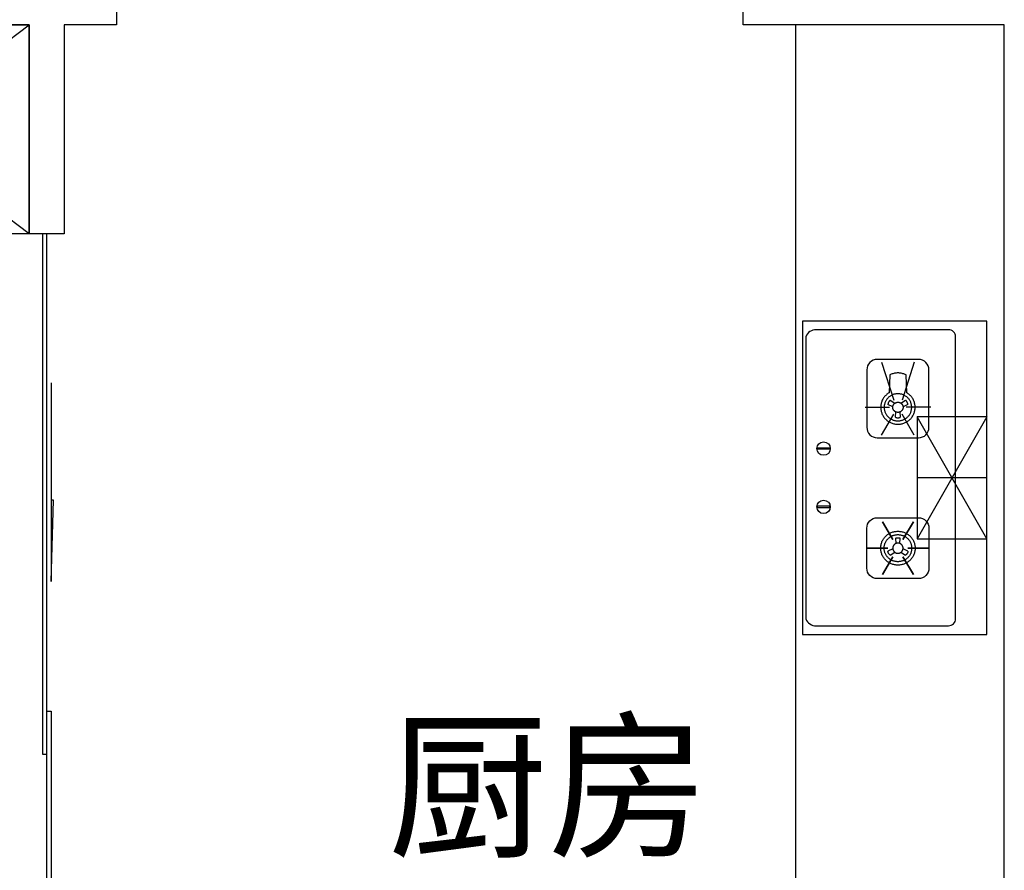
# Model space of a CAD drawing. Header units: millimetres. Extents: x 296296 to 297283, y 219875 to 220035.
# Tile 210 of 256: x 297115.02 to 297117.84, y 220014.16 to 220016.6. Entities that reach past the tile are written whole.
import ezdxf

# ---------------------------------------------------------------- set-up
doc = ezdxf.new("R2010")
doc.units = ezdxf.units.MM
doc.linetypes.add('185洋房-东边套-1F南入（报建版）-旧规$0$DASH', pattern=[0.35, 0.25, -0.1])
doc.styles.get("Standard").update_dxf_attribs({"font": 'arial.ttf'})

# ---------------------------------------------------------------- blocks, each defined once
blk = doc.blocks.new('eqrujhe5tjyrk6ryakyrkjyrautu')
at = {"color": 253}
blk.add_text('厨房', height=337.59, dxfattribs=at).set_placement((862604.6, 431053.7))
blk = doc.blocks.new('*U1386')
at = {"color": 253}
for p, q in [((800, 150), (-800, 150)), ((-800, 150), (-800, -450)), ((-800, -450), (0, 150)), ((0, -450), (-800, 150)), ((0, 150), (0, -450)), ((0, 150), (0, -450)), ((0, -450), (800, 150)), ((800, -450), (0, 150)), ((800, -450), (800, 150)), ((-800, -450), (800, -450))]:
    blk.add_line(p, q, dxfattribs=at)
blk = doc.blocks.new('185洋房-东边套-1F南入（报建版）-旧规$0$185洋房-边套（报建版）$0$洋房户型$0$A$C98681575')
at = {"color": 253}
for p, q in [((259.7, 653.9), (245.7, 660.7)), ((252.6, 672.5), (265.6, 664)), ((283.3, 664), (296.3, 672.5)), ((303.3, 660.7), (289.2, 653.9)), ((267.5, 623.6), (268.6, 638.9)), ((280.4, 638.9), (281.4, 623.6)), ((530, 275), (330, 625)), ((530, 625), (330, 275)), ((267.5, 276.4), (268.6, 261.1)), ((280.4, 261.1), (281.4, 276.4)), ((259.7, 246.1), (245.7, 239.3)), ((252.6, 227.5), (265.6, 236.1)), ((283.3, 236.1), (296.3, 227.5)), ((303.3, 239.3), (289.2, 246.1))]:
    blk.add_line(p, q, dxfattribs=at)
for points in [[(0, 900), (0, 0), (530, 0), (530, 900)], [(229.9, 323.5), (260.1, 272.2)], [(319.1, 323.5), (288.8, 272.2)], [(185.3, 247.8), (245.7, 247.8)], [(363.7, 247.8), (303.2, 247.8)], [(229.9, 172), (260.1, 223.3)], [(319.1, 172), (288.8, 223.3)]]:
    blk.add_lwpolyline(points, close=True, dxfattribs=at)
for points in [[(440, 45), (440, 855, 0.414214), (420, 875), (40, 875, 0.324936), (10, 855), (10, 45, 0.324936), (40, 25), (420, 25, 0.414214)], [(215.3, 564.8), (333.7, 564.8, 0.414214), (363.7, 594.8), (363.7, 759.7, 0.414214), (333.7, 789.7), (215.3, 789.7, 0.414214), (185.3, 759.7), (185.3, 594.8, 0.414214)], [(44.6, 535.7), (77.4, 535.7, -1), (77.4, 531.7), (44.6, 531.7, -1)], [(44.6, 364.3), (77.4, 364.3, 1), (77.4, 368.3), (44.6, 368.3, 1)], [(215.3, 335.2), (333.7, 335.2, -0.414214), (363.7, 305.2), (363.7, 190.3, -0.414214), (333.7, 160.3), (215.3, 160.3, -0.414214), (185.3, 190.3), (185.3, 305.2, -0.414214)]]:
    blk.add_lwpolyline(points, format="xyb", close=True, dxfattribs=at)
for points in [[(227.4, 782.2), (262.6, 672.5)], [(321.5, 782.2), (286.4, 672.5)], [(180.3, 652.3), (250.7, 652.3)], [(368.6, 652.3), (298.3, 652.3)], [(227.4, 572.3), (262.6, 632.1)], [(321.5, 572.3), (286.4, 632.1)], [(530, 625), (330, 625), (330, 275), (530, 275)], [(530, 450), (330, 450)]]:
    blk.add_lwpolyline(points, dxfattribs=at)
for points in [[(224.9, 652.3, 0), (225, 649.9, 0), (225.2, 647.5, 0), (225.5, 645.1, 0), (225.9, 642.8, 0), (226.4, 640.4, 0), (227.1, 638.1, 0), (227.8, 635.9, 0), (228.7, 633.7, 0), (229.7, 631.5, 0), (230.8, 629.3, 0), (232, 627.3, 0), (233.3, 625.3, 0), (234.7, 623.3, 0), (236.2, 621.4, 0), (237.8, 619.6, 0), (239.4, 617.9, 0), (241.2, 616.2, 0), (243, 614.7, 0), (245, 613.2, 0), (246.9, 611.9, 0), (249, 610.6, 0), (251.1, 609.4, 0), (253.3, 608.3, 0), (255.5, 607.4, 0), (257.8, 606.5, 0), (260.1, 605.8, 0), (262.4, 605.1, 0), (264.8, 604.6, 0), (267.2, 604.2, 0), (269.6, 603.9, 0), (272, 603.7, 0), (274.5, 603.7, 0), (276.9, 603.7, 0), (279.3, 603.9, 0), (281.7, 604.2, 0), (284.1, 604.6, 0), (286.5, 605.1, 0), (288.9, 605.8, 0), (291.2, 606.5, 0), (293.4, 607.4, 0), (295.7, 608.3, 0), (297.8, 609.4, 0), (299.9, 610.6, 0), (302, 611.9, 0), (304, 613.2, 0), (305.9, 614.7, 0), (307.7, 616.2, 0), (309.5, 617.9, 0), (311.2, 619.6, 0), (312.8, 621.4, 0), (314.3, 623.3, 0), (315.7, 625.3, 0), (317, 627.3, 0), (318.2, 629.3, 0), (319.3, 631.5, 0), (320.2, 633.7, 0), (321.1, 635.9, 0), (321.9, 638.1, 0), (322.5, 640.4, 0), (323.1, 642.8, 0), (323.5, 645.1, 0), (323.8, 647.5, 0), (324, 649.9, 0), (324, 652.3, 0), (324, 654.6, 0), (323.8, 657, 0), (323.5, 659.4, 0), (323.1, 661.7, 0), (322.5, 664.1, 0), (321.9, 666.4, 0), (321.1, 668.6, 0), (320.2, 670.8, 0), (319.3, 673, 0), (318.2, 675.2, 0), (317, 677.2, 0), (315.7, 679.2, 0), (314.3, 681.2, 0), (312.8, 683.1, 0), (311.2, 684.9, 0), (309.5, 686.6, 0), (307.7, 688.3, 0), (305.9, 689.8, 0), (304, 691.3, 0), (302, 692.7, 0), (299.9, 693.9, 0), (297.8, 745.1, 0), (295.7, 746.2, 0), (293.4, 747.1, 0), (291.2, 748, 0), (288.9, 748.8, 0), (286.5, 749.4, 0), (284.1, 749.9, 0), (281.7, 750.3, 0), (279.3, 750.6, 0), (276.9, 750.8, 0), (274.5, 750.8, 0), (272, 750.8, 0), (269.6, 750.6, 0), (267.2, 750.3, 0), (264.8, 749.9, 0), (262.4, 749.4, 0), (260.1, 748.8, 0), (257.8, 748, 0), (255.5, 747.1, 0), (253.3, 746.2, 0), (251.1, 745.1, 0), (249, 693.9, 0), (246.9, 692.7, 0), (245, 691.3, 0), (243, 689.8, 0), (241.2, 688.3, 0), (239.4, 686.6, 0), (237.8, 684.9, 0), (236.2, 683.1, 0), (234.7, 681.2, 0), (233.3, 679.2, 0), (232, 677.2, 0), (230.8, 675.2, 0), (229.7, 673, 0), (228.7, 670.8, 0), (227.8, 668.6, 0), (227.1, 666.4, 0), (226.4, 664.1, 0), (225.9, 661.7, 0), (225.5, 659.4, 0), (225.2, 657, 0), (225, 654.6, 0), (224.9, 652.3, 0)], [(234.8, 652.3, 0), (234.9, 650.3, 0), (235, 648.4, 0), (235.3, 646.5, 0), (235.6, 644.7, 0), (236, 642.8, 0), (236.5, 641, 0), (237.1, 639.2, 0), (237.8, 637.4, 0), (238.6, 635.6, 0), (239.5, 633.9, 0), (240.5, 632.3, 0), (241.5, 630.7, 0), (242.6, 629.1, 0), (243.8, 627.6, 0), (245.1, 626.1, 0), (246.4, 624.8, 0), (247.8, 623.5, 0), (249.3, 622.2, 0), (250.9, 621, 0), (252.4, 619.9, 0), (254.1, 618.9, 0), (255.8, 618, 0), (257.5, 617.1, 0), (259.3, 616.3, 0), (261.1, 615.7, 0), (263, 615.1, 0), (264.8, 614.5, 0), (266.7, 614.1, 0), (268.7, 613.8, 0), (270.6, 613.6, 0), (272.5, 613.4, 0), (274.5, 613.4, 0), (276.4, 613.4, 0), (278.4, 613.6, 0), (280.3, 613.8, 0), (282.2, 614.1, 0), (284.1, 614.5, 0), (286, 615.1, 0), (287.8, 615.7, 0), (289.6, 616.3, 0), (291.4, 617.1, 0), (293.2, 618, 0), (294.8, 618.9, 0), (296.5, 619.9, 0), (298.1, 621, 0), (299.6, 622.2, 0), (301.1, 623.5, 0), (302.5, 624.8, 0), (303.8, 626.1, 0), (305.1, 627.6, 0), (306.3, 629.1, 0), (307.4, 630.7, 0), (308.5, 632.3, 0), (309.4, 633.9, 0), (310.3, 635.6, 0), (311.1, 637.4, 0), (311.8, 639.2, 0), (312.4, 641, 0), (312.9, 642.8, 0), (313.3, 644.7, 0), (313.7, 646.5, 0), (313.9, 648.4, 0), (314.1, 650.3, 0), (314.1, 652.3, 0), (314.1, 654.2, 0), (313.9, 656.1, 0), (313.7, 658, 0), (313.3, 659.8, 0), (312.9, 661.7, 0), (312.4, 663.5, 0), (311.8, 665.3, 0), (311.1, 667.1, 0), (310.3, 668.9, 0), (309.4, 670.6, 0), (308.5, 672.2, 0), (307.4, 673.8, 0), (306.3, 675.4, 0), (305.1, 676.9, 0), (303.8, 678.4, 0), (302.5, 679.7, 0), (301.1, 681.1, 0), (299.6, 682.3, 0), (298.1, 683.5, 0), (296.5, 684.6, 0), (294.8, 685.6, 0), (293.2, 686.5, 0), (291.4, 687.4, 0), (289.6, 688.2, 0), (287.8, 688.9, 0), (286, 689.5, 0), (284.1, 690, 0), (282.2, 690.4, 0), (280.3, 690.7, 0), (278.4, 690.9, 0), (276.4, 691.1, 0), (274.5, 691.1, 0), (272.5, 691.1, 0), (270.6, 690.9, 0), (268.7, 690.7, 0), (266.7, 690.4, 0), (264.8, 690, 0), (263, 689.5, 0), (261.1, 688.9, 0), (259.3, 688.2, 0), (257.5, 687.4, 0), (255.8, 686.5, 0), (254.1, 685.6, 0), (252.4, 684.6, 0), (250.9, 683.5, 0), (249.3, 682.3, 0), (247.8, 681.1, 0), (246.4, 679.7, 0), (245.1, 678.4, 0), (243.8, 676.9, 0), (242.6, 675.4, 0), (241.5, 673.8, 0), (240.5, 672.2, 0), (239.5, 670.6, 0), (238.6, 668.9, 0), (237.8, 667.1, 0), (237.1, 665.3, 0), (236.5, 663.5, 0), (236, 661.7, 0), (235.6, 659.8, 0), (235.3, 658, 0), (235, 656.1, 0), (234.9, 654.2, 0), (234.8, 652.3, 0)], [(252.6, 672.5, 0), (252.5, 672.4, 0), (252.4, 672.3, 0), (252.4, 672.3, 0), (252.3, 672.2, 0), (252.2, 672.1, 0), (252.1, 672.1, 0), (252, 672, 0), (251.9, 671.9, 0), (251.8, 671.9, 0), (251.7, 671.8, 0), (251.7, 671.7, 0), (251.6, 671.7, 0), (251.5, 671.6, 0), (251.4, 671.5, 0), (251.3, 671.5, 0), (251.2, 671.4, 0), (251.1, 671.3, 0), (251.1, 671.2, 0), (251, 671.2, 0), (250.9, 671.1, 0), (250.8, 671, 0), (250.7, 670.9, 0), (250.7, 670.9, 0), (250.6, 670.8, 0), (250.5, 670.7, 0), (250.4, 670.6, 0), (250.3, 670.5, 0), (250.3, 670.5, 0), (250.2, 670.4, 0), (250.1, 670.3, 0), (250, 670.2, 0), (250, 670.1, 0), (249.9, 670.1, 0), (249.8, 670, 0), (249.7, 669.9, 0), (249.7, 669.8, 0), (249.6, 669.7, 0), (249.5, 669.6, 0), (249.5, 669.6, 0), (249.4, 669.5, 0), (249.3, 669.4, 0), (249.2, 669.3, 0), (249.2, 669.2, 0), (249.1, 669.1, 0), (249, 669, 0), (249, 669, 0), (248.9, 668.9, 0), (248.8, 668.8, 0), (248.8, 668.7, 0), (248.7, 668.6, 0), (248.6, 668.5, 0), (248.6, 668.4, 0), (248.5, 668.3, 0), (248.5, 668.2, 0), (248.4, 668.2, 0), (248.3, 668.1, 0), (248.3, 668, 0), (248.2, 667.9, 0), (248.2, 667.8, 0), (248.1, 667.7, 0), (248, 667.6, 0), (248, 667.5, 0), (247.9, 667.4, 0), (247.9, 667.3, 0), (247.8, 667.2, 0), (247.8, 667.1, 0), (247.7, 667, 0), (247.6, 666.9, 0), (247.6, 666.8, 0), (247.5, 666.7, 0), (247.5, 666.6, 0), (247.4, 666.5, 0), (247.4, 666.4, 0), (247.3, 666.4, 0), (247.3, 666.3, 0), (247.2, 666.2, 0), (247.2, 666.1, 0), (247.1, 666, 0), (247.1, 665.9, 0), (247.1, 665.8, 0), (247, 665.7, 0), (247, 665.6, 0), (246.9, 665.5, 0), (246.9, 665.4, 0), (246.8, 665.3, 0), (246.8, 665.1, 0), (246.8, 665, 0), (246.7, 664.9, 0), (246.7, 664.8, 0), (246.6, 664.7, 0), (246.6, 664.6, 0), (246.6, 664.5, 0), (246.5, 664.4, 0), (246.5, 664.3, 0), (246.5, 664.2, 0), (246.4, 664.1, 0), (246.4, 664, 0), (246.4, 663.9, 0), (246.3, 663.8, 0), (246.3, 663.7, 0), (246.3, 663.6, 0), (246.2, 663.5, 0), (246.2, 663.4, 0), (246.2, 663.3, 0), (246.1, 663.2, 0), (246.1, 663.1, 0), (246.1, 663, 0), (246.1, 662.9, 0), (246, 662.7, 0), (246, 662.6, 0), (246, 662.5, 0), (246, 662.4, 0), (245.9, 662.3, 0), (245.9, 662.2, 0), (245.9, 662.1, 0), (245.9, 662, 0), (245.9, 661.9, 0), (245.8, 661.8, 0), (245.8, 661.7, 0), (245.8, 661.6, 0), (245.8, 661.5, 0), (245.8, 661.3, 0), (245.8, 661.2, 0), (245.7, 661.1, 0), (245.7, 661, 0), (245.7, 660.9, 0), (245.7, 660.8, 0), (245.7, 660.7, 0)], [(259.6, 652.3, 0), (259.6, 652.6, 0), (259.6, 653, 0), (259.6, 653.3, 0), (259.7, 653.7, 0), (259.7, 654, 0), (259.8, 654.4, 0), (259.8, 654.7, 0), (259.9, 655.1, 0), (260, 655.4, 0), (260.1, 655.8, 0), (260.1, 656.1, 0), (260.2, 656.5, 0), (260.4, 656.8, 0), (260.5, 657.2, 0), (260.6, 657.5, 0), (260.7, 657.8, 0), (260.9, 658.2, 0), (261, 658.5, 0), (261.2, 658.8, 0), (261.4, 659.1, 0), (261.5, 659.4, 0), (261.7, 659.7, 0), (261.9, 660.1, 0), (262.1, 660.4, 0), (262.3, 660.6, 0), (262.5, 660.9, 0), (262.8, 661.2, 0), (263, 661.5, 0), (263.2, 661.8, 0), (263.5, 662, 0), (263.7, 662.3, 0), (264, 662.6, 0), (264.2, 662.8, 0), (264.5, 663.1, 0), (264.8, 663.3, 0), (265, 663.5, 0), (265.3, 663.7, 0), (265.6, 664, 0), (265.9, 664.2, 0), (266.2, 664.4, 0), (266.5, 664.6, 0), (266.8, 664.8, 0), (267.1, 664.9, 0), (267.5, 665.1, 0), (267.8, 665.3, 0), (268.1, 665.4, 0), (268.4, 665.6, 0), (268.8, 665.7, 0), (269.1, 665.9, 0), (269.5, 666, 0), (269.8, 666.1, 0), (270.2, 666.2, 0), (270.5, 666.3, 0), (270.9, 666.4, 0), (271.2, 666.5, 0), (271.6, 666.6, 0), (271.9, 666.6, 0), (272.3, 666.7, 0), (272.6, 666.7, 0), (273, 666.8, 0), (273.4, 666.8, 0), (273.7, 666.8, 0), (274.1, 666.8, 0), (274.5, 666.8, 0), (274.8, 666.8, 0), (275.2, 666.8, 0), (275.6, 666.8, 0), (275.9, 666.8, 0), (276.3, 666.7, 0), (276.7, 666.7, 0), (277, 666.6, 0), (277.4, 666.6, 0), (277.7, 666.5, 0), (278.1, 666.4, 0), (278.4, 666.3, 0), (278.8, 666.2, 0), (279.1, 666.1, 0), (279.5, 666, 0), (279.8, 665.9, 0), (280.2, 665.7, 0), (280.5, 665.6, 0), (280.8, 665.4, 0), (281.2, 665.3, 0), (281.5, 665.1, 0), (281.8, 664.9, 0), (282.1, 664.8, 0), (282.4, 664.6, 0), (282.7, 664.4, 0), (283, 664.2, 0), (283.3, 664, 0), (283.6, 663.7, 0), (283.9, 663.5, 0), (284.2, 663.3, 0), (284.5, 663.1, 0), (284.7, 662.8, 0), (285, 662.6, 0), (285.2, 662.3, 0), (285.5, 662, 0), (285.7, 661.8, 0), (286, 661.5, 0), (286.2, 661.2, 0), (286.4, 660.9, 0), (286.6, 660.6, 0), (286.8, 660.4, 0), (287, 660.1, 0), (287.2, 659.7, 0), (287.4, 659.4, 0), (287.6, 659.1, 0), (287.7, 658.8, 0), (287.9, 658.5, 0), (288.1, 658.2, 0), (288.2, 657.8, 0), (288.3, 657.5, 0), (288.5, 657.2, 0), (288.6, 656.8, 0), (288.7, 656.5, 0), (288.8, 656.1, 0), (288.9, 655.8, 0), (289, 655.4, 0), (289, 655.1, 0), (289.1, 654.7, 0), (289.2, 654.4, 0), (289.2, 654, 0), (289.3, 653.7, 0), (289.3, 653.3, 0), (289.3, 653, 0), (289.3, 652.6, 0), (289.3, 652.3, 0)], [(289.3, 652.3, 0), (289.3, 651.9, 0), (289.3, 651.5, 0), (289.3, 651.2, 0), (289.3, 650.8, 0), (289.2, 650.5, 0), (289.2, 650.1, 0), (289.1, 649.8, 0), (289, 649.4, 0), (289, 649.1, 0), (288.9, 648.7, 0), (288.8, 648.4, 0), (288.7, 648, 0), (288.6, 647.7, 0), (288.5, 647.3, 0), (288.3, 647, 0), (288.2, 646.7, 0), (288.1, 646.3, 0), (287.9, 646, 0), (287.7, 645.7, 0), (287.6, 645.4, 0), (287.4, 645.1, 0), (287.2, 644.8, 0), (287, 644.5, 0), (286.8, 644.2, 0), (286.6, 643.9, 0), (286.4, 643.6, 0), (286.2, 643.3, 0), (286, 643, 0), (285.7, 642.7, 0), (285.5, 642.5, 0), (285.2, 642.2, 0), (285, 641.9, 0), (284.7, 641.7, 0), (284.5, 641.5, 0), (284.2, 641.2, 0), (283.9, 641, 0), (283.6, 640.8, 0), (283.3, 640.5, 0), (283, 640.3, 0), (282.7, 640.1, 0), (282.4, 639.9, 0), (282.1, 639.7, 0), (281.8, 639.6, 0), (281.5, 639.4, 0), (281.2, 639.2, 0), (280.8, 639.1, 0), (280.5, 638.9, 0), (280.2, 638.8, 0), (279.8, 638.7, 0), (279.5, 638.5, 0), (279.1, 638.4, 0), (278.8, 638.3, 0), (278.4, 638.2, 0), (278.1, 638.1, 0), (277.7, 638, 0), (277.4, 638, 0), (277, 637.9, 0), (276.7, 637.8, 0), (276.3, 637.8, 0), (275.9, 637.7, 0), (275.6, 637.7, 0), (275.2, 637.7, 0), (274.8, 637.7, 0), (274.5, 637.7, 0), (274.1, 637.7, 0), (273.7, 637.7, 0), (273.4, 637.7, 0), (273, 637.7, 0), (272.6, 637.8, 0), (272.3, 637.8, 0), (271.9, 637.9, 0), (271.6, 638, 0), (271.2, 638, 0), (270.9, 638.1, 0), (270.5, 638.2, 0), (270.2, 638.3, 0), (269.8, 638.4, 0), (269.5, 638.5, 0), (269.1, 638.7, 0), (268.8, 638.8, 0), (268.4, 638.9, 0), (268.1, 639.1, 0), (267.8, 639.2, 0), (267.5, 639.4, 0), (267.1, 639.6, 0), (266.8, 639.7, 0), (266.5, 639.9, 0), (266.2, 640.1, 0), (265.9, 640.3, 0), (265.6, 640.5, 0), (265.3, 640.8, 0), (265, 641, 0), (264.8, 641.2, 0), (264.5, 641.5, 0), (264.2, 641.7, 0), (264, 641.9, 0), (263.7, 642.2, 0), (263.5, 642.5, 0), (263.2, 642.7, 0), (263, 643, 0), (262.8, 643.3, 0), (262.5, 643.6, 0), (262.3, 643.9, 0), (262.1, 644.2, 0), (261.9, 644.5, 0), (261.7, 644.8, 0), (261.5, 645.1, 0), (261.4, 645.4, 0), (261.2, 645.7, 0), (261, 646, 0), (260.9, 646.3, 0), (260.7, 646.7, 0), (260.6, 647, 0), (260.5, 647.3, 0), (260.4, 647.7, 0), (260.2, 648, 0), (260.1, 648.4, 0), (260.1, 648.7, 0), (260, 649.1, 0), (259.9, 649.4, 0), (259.8, 649.8, 0), (259.8, 650.1, 0), (259.7, 650.5, 0), (259.7, 650.8, 0), (259.6, 651.2, 0), (259.6, 651.5, 0), (259.6, 651.9, 0), (259.6, 652.3, 0)], [(303.3, 660.7, 0), (303.2, 660.8, 0), (303.2, 660.9, 0), (303.2, 661, 0), (303.2, 661.1, 0), (303.2, 661.2, 0), (303.2, 661.3, 0), (303.2, 661.5, 0), (303.1, 661.6, 0), (303.1, 661.7, 0), (303.1, 661.8, 0), (303.1, 661.9, 0), (303.1, 662, 0), (303, 662.1, 0), (303, 662.2, 0), (303, 662.3, 0), (303, 662.4, 0), (303, 662.5, 0), (302.9, 662.6, 0), (302.9, 662.7, 0), (302.9, 662.9, 0), (302.9, 663, 0), (302.8, 663.1, 0), (302.8, 663.2, 0), (302.8, 663.3, 0), (302.7, 663.4, 0), (302.7, 663.5, 0), (302.7, 663.6, 0), (302.7, 663.7, 0), (302.6, 663.8, 0), (302.6, 663.9, 0), (302.6, 664, 0), (302.5, 664.1, 0), (302.5, 664.2, 0), (302.5, 664.3, 0), (302.4, 664.4, 0), (302.4, 664.5, 0), (302.3, 664.6, 0), (302.3, 664.7, 0), (302.3, 664.8, 0), (302.2, 664.9, 0), (302.2, 665, 0), (302.1, 665.1, 0), (302.1, 665.3, 0), (302.1, 665.4, 0), (302, 665.5, 0), (302, 665.6, 0), (301.9, 665.7, 0), (301.9, 665.8, 0), (301.8, 665.9, 0), (301.8, 666, 0), (301.7, 666.1, 0), (301.7, 666.2, 0), (301.6, 666.3, 0), (301.6, 666.4, 0), (301.5, 666.4, 0), (301.5, 666.5, 0), (301.4, 666.6, 0), (301.4, 666.7, 0), (301.3, 666.8, 0), (301.3, 666.9, 0), (301.2, 667, 0), (301.2, 667.1, 0), (301.1, 667.2, 0), (301.1, 667.3, 0), (301, 667.4, 0), (301, 667.5, 0), (300.9, 667.6, 0), (300.8, 667.7, 0), (300.8, 667.8, 0), (300.7, 667.9, 0), (300.7, 668, 0), (300.6, 668.1, 0), (300.5, 668.2, 0), (300.5, 668.2, 0), (300.4, 668.3, 0), (300.4, 668.4, 0), (300.3, 668.5, 0), (300.2, 668.6, 0), (300.2, 668.7, 0), (300.1, 668.8, 0), (300, 668.9, 0), (300, 669, 0), (299.9, 669, 0), (299.8, 669.1, 0), (299.8, 669.2, 0), (299.7, 669.3, 0), (299.6, 669.4, 0), (299.6, 669.5, 0), (299.5, 669.6, 0), (299.4, 669.6, 0), (299.3, 669.7, 0), (299.3, 669.8, 0), (299.2, 669.9, 0), (299.1, 670, 0), (299, 670.1, 0), (299, 670.1, 0), (298.9, 670.2, 0), (298.8, 670.3, 0), (298.7, 670.4, 0), (298.7, 670.5, 0), (298.6, 670.5, 0), (298.5, 670.6, 0), (298.4, 670.7, 0), (298.4, 670.8, 0), (298.3, 670.9, 0), (298.2, 670.9, 0), (298.1, 671, 0), (298, 671.1, 0), (298, 671.2, 0), (297.9, 671.2, 0), (297.8, 671.3, 0), (297.7, 671.4, 0), (297.6, 671.5, 0), (297.5, 671.5, 0), (297.5, 671.6, 0), (297.4, 671.7, 0), (297.3, 671.7, 0), (297.2, 671.8, 0), (297.1, 671.9, 0), (297, 671.9, 0), (296.9, 672, 0), (296.8, 672.1, 0), (296.8, 672.1, 0), (296.7, 672.2, 0), (296.6, 672.3, 0), (296.5, 672.3, 0), (296.4, 672.4, 0), (296.3, 672.5, 0)], [(267.5, 623.6, 0), (267.6, 623.5, 0), (267.7, 623.5, 0), (267.8, 623.5, 0), (267.9, 623.4, 0), (268, 623.4, 0), (268.1, 623.3, 0), (268.3, 623.3, 0), (268.4, 623.3, 0), (268.5, 623.2, 0), (268.6, 623.2, 0), (268.7, 623.1, 0), (268.8, 623.1, 0), (268.9, 623.1, 0), (269, 623, 0), (269.1, 623, 0), (269.2, 623, 0), (269.3, 622.9, 0), (269.4, 622.9, 0), (269.5, 622.9, 0), (269.6, 622.8, 0), (269.7, 622.8, 0), (269.8, 622.8, 0), (269.9, 622.7, 0), (270.1, 622.7, 0), (270.2, 622.7, 0), (270.3, 622.6, 0), (270.4, 622.6, 0), (270.5, 622.6, 0), (270.6, 622.6, 0), (270.7, 622.5, 0), (270.8, 622.5, 0), (270.9, 622.5, 0), (271, 622.5, 0), (271.1, 622.5, 0), (271.2, 622.4, 0), (271.4, 622.4, 0), (271.5, 622.4, 0), (271.6, 622.4, 0), (271.7, 622.4, 0), (271.8, 622.3, 0), (271.9, 622.3, 0), (272, 622.3, 0), (272.1, 622.3, 0), (272.2, 622.3, 0), (272.4, 622.3, 0), (272.5, 622.2, 0), (272.6, 622.2, 0), (272.7, 622.2, 0), (272.8, 622.2, 0), (272.9, 622.2, 0), (273, 622.2, 0), (273.1, 622.2, 0), (273.2, 622.2, 0), (273.4, 622.2, 0), (273.5, 622.2, 0), (273.6, 622.1, 0), (273.7, 622.1, 0), (273.8, 622.1, 0), (273.9, 622.1, 0), (274, 622.1, 0), (274.1, 622.1, 0), (274.2, 622.1, 0), (274.4, 622.1, 0), (274.5, 622.1, 0), (274.6, 622.1, 0), (274.7, 622.1, 0), (274.8, 622.1, 0), (274.9, 622.1, 0), (275, 622.1, 0), (275.1, 622.1, 0), (275.3, 622.1, 0), (275.4, 622.1, 0), (275.5, 622.2, 0), (275.6, 622.2, 0), (275.7, 622.2, 0), (275.8, 622.2, 0), (275.9, 622.2, 0), (276, 622.2, 0), (276.1, 622.2, 0), (276.3, 622.2, 0), (276.4, 622.2, 0), (276.5, 622.2, 0), (276.6, 622.3, 0), (276.7, 622.3, 0), (276.8, 622.3, 0), (276.9, 622.3, 0), (277, 622.3, 0), (277.1, 622.3, 0), (277.2, 622.4, 0), (277.4, 622.4, 0), (277.5, 622.4, 0), (277.6, 622.4, 0), (277.7, 622.4, 0), (277.8, 622.5, 0), (277.9, 622.5, 0), (278, 622.5, 0), (278.1, 622.5, 0), (278.2, 622.5, 0), (278.3, 622.6, 0), (278.5, 622.6, 0), (278.6, 622.6, 0), (278.7, 622.6, 0), (278.8, 622.7, 0), (278.9, 622.7, 0), (279, 622.7, 0), (279.1, 622.8, 0), (279.2, 622.8, 0), (279.3, 622.8, 0), (279.4, 622.9, 0), (279.5, 622.9, 0), (279.6, 622.9, 0), (279.7, 623, 0), (279.8, 623, 0), (280, 623, 0), (280.1, 623.1, 0), (280.2, 623.1, 0), (280.3, 623.1, 0), (280.4, 623.2, 0), (280.5, 623.2, 0), (280.6, 623.3, 0), (280.7, 623.3, 0), (280.8, 623.3, 0), (280.9, 623.4, 0), (281, 623.4, 0), (281.1, 623.5, 0), (281.2, 623.5, 0), (281.3, 623.5, 0), (281.4, 623.6, 0)], [(224.9, 247.8, 0), (225, 250.1, 0), (225.2, 252.5, 0), (225.5, 254.9, 0), (225.9, 257.2, 0), (226.4, 259.6, 0), (227.1, 261.9, 0), (227.8, 264.1, 0), (228.7, 266.3, 0), (229.7, 268.5, 0), (230.8, 270.7, 0), (232, 272.7, 0), (233.3, 274.7, 0), (234.7, 276.7, 0), (236.2, 278.6, 0), (237.8, 280.4, 0), (239.4, 282.1, 0), (241.2, 283.8, 0), (243, 285.3, 0), (245, 286.8, 0), (246.9, 288.2, 0), (249, 289.4, 0), (251.1, 290.6, 0), (253.3, 291.7, 0), (255.5, 292.6, 0), (257.8, 293.5, 0), (260.1, 294.3, 0), (262.4, 294.9, 0), (264.8, 295.4, 0), (267.2, 295.8, 0), (269.6, 296.1, 0), (272, 296.3, 0), (274.5, 296.3, 0), (276.9, 296.3, 0), (279.3, 296.1, 0), (281.7, 295.8, 0), (284.1, 295.4, 0), (286.5, 294.9, 0), (288.9, 294.3, 0), (291.2, 293.5, 0), (293.4, 292.6, 0), (295.7, 291.7, 0), (297.8, 290.6, 0), (299.9, 289.4, 0), (302, 288.2, 0), (304, 286.8, 0), (305.9, 285.3, 0), (307.7, 283.8, 0), (309.5, 282.1, 0), (311.2, 280.4, 0), (312.8, 278.6, 0), (314.3, 276.7, 0), (315.7, 274.7, 0), (317, 272.7, 0), (318.2, 270.7, 0), (319.3, 268.5, 0), (320.2, 266.3, 0), (321.1, 264.1, 0), (321.9, 261.9, 0), (322.5, 259.6, 0), (323.1, 257.2, 0), (323.5, 254.9, 0), (323.8, 252.5, 0), (324, 250.1, 0), (324, 247.8, 0), (324, 245.4, 0), (323.8, 243, 0), (323.5, 240.6, 0), (323.1, 238.3, 0), (322.5, 235.9, 0), (321.9, 233.6, 0), (321.1, 231.4, 0), (320.2, 229.2, 0), (319.3, 227, 0), (318.2, 224.8, 0), (317, 222.8, 0), (315.7, 220.8, 0), (314.3, 218.8, 0), (312.8, 216.9, 0), (311.2, 215.1, 0), (309.5, 213.4, 0), (307.7, 211.8, 0), (305.9, 210.2, 0), (304, 208.7, 0), (302, 207.4, 0), (299.9, 206.1, 0), (297.8, 204.9, 0), (295.7, 203.8, 0), (293.4, 202.9, 0), (291.2, 202, 0), (288.9, 201.3, 0), (286.5, 200.6, 0), (284.1, 200.1, 0), (281.7, 199.7, 0), (279.3, 199.4, 0), (276.9, 199.2, 0), (274.5, 199.2, 0), (272, 199.2, 0), (269.6, 199.4, 0), (267.2, 199.7, 0), (264.8, 200.1, 0), (262.4, 200.6, 0), (260.1, 201.3, 0), (257.8, 202, 0), (255.5, 202.9, 0), (253.3, 203.8, 0), (251.1, 204.9, 0), (249, 206.1, 0), (246.9, 207.4, 0), (245, 208.7, 0), (243, 210.2, 0), (241.2, 211.8, 0), (239.4, 213.4, 0), (237.8, 215.1, 0), (236.2, 216.9, 0), (234.7, 218.8, 0), (233.3, 220.8, 0), (232, 222.8, 0), (230.8, 224.8, 0), (229.7, 227, 0), (228.7, 229.2, 0), (227.8, 231.4, 0), (227.1, 233.6, 0), (226.4, 235.9, 0), (225.9, 238.3, 0), (225.5, 240.6, 0), (225.2, 243, 0), (225, 245.4, 0), (224.9, 247.8, 0)], [(234.8, 247.8, 0), (234.9, 249.7, 0), (235, 251.6, 0), (235.3, 253.5, 0), (235.6, 255.3, 0), (236, 257.2, 0), (236.5, 259, 0), (237.1, 260.8, 0), (237.8, 262.6, 0), (238.6, 264.4, 0), (239.5, 266.1, 0), (240.5, 267.7, 0), (241.5, 269.4, 0), (242.6, 270.9, 0), (243.8, 272.4, 0), (245.1, 273.9, 0), (246.4, 275.2, 0), (247.8, 276.6, 0), (249.3, 277.8, 0), (250.9, 279, 0), (252.4, 280.1, 0), (254.1, 281.1, 0), (255.8, 282, 0), (257.5, 282.9, 0), (259.3, 283.7, 0), (261.1, 284.4, 0), (263, 285, 0), (264.8, 285.5, 0), (266.7, 285.9, 0), (268.7, 286.2, 0), (270.6, 286.4, 0), (272.5, 286.6, 0), (274.5, 286.6, 0), (276.4, 286.6, 0), (278.4, 286.4, 0), (280.3, 286.2, 0), (282.2, 285.9, 0), (284.1, 285.5, 0), (286, 285, 0), (287.8, 284.4, 0), (289.6, 283.7, 0), (291.4, 282.9, 0), (293.2, 282, 0), (294.8, 281.1, 0), (296.5, 280.1, 0), (298.1, 279, 0), (299.6, 277.8, 0), (301.1, 276.6, 0), (302.5, 275.2, 0), (303.8, 273.9, 0), (305.1, 272.4, 0), (306.3, 270.9, 0), (307.4, 269.4, 0), (308.5, 267.7, 0), (309.4, 266.1, 0), (310.3, 264.4, 0), (311.1, 262.6, 0), (311.8, 260.8, 0), (312.4, 259, 0), (312.9, 257.2, 0), (313.3, 255.3, 0), (313.7, 253.5, 0), (313.9, 251.6, 0), (314.1, 249.7, 0), (314.1, 247.8, 0), (314.1, 245.8, 0), (313.9, 243.9, 0), (313.7, 242.1, 0), (313.3, 240.2, 0), (312.9, 238.3, 0), (312.4, 236.5, 0), (311.8, 234.7, 0), (311.1, 232.9, 0), (310.3, 231.1, 0), (309.4, 229.4, 0), (308.5, 227.8, 0), (307.4, 226.2, 0), (306.3, 224.6, 0), (305.1, 223.1, 0), (303.8, 221.6, 0), (302.5, 220.3, 0), (301.1, 219, 0), (299.6, 217.7, 0), (298.1, 216.5, 0), (296.5, 215.4, 0), (294.8, 214.4, 0), (293.2, 213.5, 0), (291.4, 212.6, 0), (289.6, 211.8, 0), (287.8, 211.2, 0), (286, 210.6, 0), (284.1, 210, 0), (282.2, 209.6, 0), (280.3, 209.3, 0), (278.4, 209.1, 0), (276.4, 208.9, 0), (274.5, 208.9, 0), (272.5, 208.9, 0), (270.6, 209.1, 0), (268.7, 209.3, 0), (266.7, 209.6, 0), (264.8, 210, 0), (263, 210.6, 0), (261.1, 211.2, 0), (259.3, 211.8, 0), (257.5, 212.6, 0), (255.8, 213.5, 0), (254.1, 214.4, 0), (252.4, 215.4, 0), (250.9, 216.5, 0), (249.3, 217.7, 0), (247.8, 219, 0), (246.4, 220.3, 0), (245.1, 221.6, 0), (243.8, 223.1, 0), (242.6, 224.6, 0), (241.5, 226.2, 0), (240.5, 227.8, 0), (239.5, 229.4, 0), (238.6, 231.1, 0), (237.8, 232.9, 0), (237.1, 234.7, 0), (236.5, 236.5, 0), (236, 238.3, 0), (235.6, 240.2, 0), (235.3, 242.1, 0), (235, 243.9, 0), (234.9, 245.8, 0), (234.8, 247.8, 0)], [(289.3, 247.8, 0), (289.3, 248.1, 0), (289.3, 248.5, 0), (289.3, 248.8, 0), (289.3, 249.2, 0), (289.2, 249.5, 0), (289.2, 249.9, 0), (289.1, 250.2, 0), (289, 250.6, 0), (289, 250.9, 0), (288.9, 251.3, 0), (288.8, 251.6, 0), (288.7, 252, 0), (288.6, 252.3, 0), (288.5, 252.7, 0), (288.3, 253, 0), (288.2, 253.3, 0), (288.1, 253.7, 0), (287.9, 254, 0), (287.7, 254.3, 0), (287.6, 254.6, 0), (287.4, 254.9, 0), (287.2, 255.2, 0), (287, 255.6, 0), (286.8, 255.9, 0), (286.6, 256.1, 0), (286.4, 256.4, 0), (286.2, 256.7, 0), (286, 257, 0), (285.7, 257.3, 0), (285.5, 257.5, 0), (285.2, 257.8, 0), (285, 258.1, 0), (284.7, 258.3, 0), (284.5, 258.6, 0), (284.2, 258.8, 0), (283.9, 259, 0), (283.6, 259.2, 0), (283.3, 259.5, 0), (283, 259.7, 0), (282.7, 259.9, 0), (282.4, 260.1, 0), (282.1, 260.3, 0), (281.8, 260.4, 0), (281.5, 260.6, 0), (281.2, 260.8, 0), (280.8, 260.9, 0), (280.5, 261.1, 0), (280.2, 261.2, 0), (279.8, 261.4, 0), (279.5, 261.5, 0), (279.1, 261.6, 0), (278.8, 261.7, 0), (278.4, 261.8, 0), (278.1, 261.9, 0), (277.7, 262, 0), (277.4, 262.1, 0), (277, 262.1, 0), (276.7, 262.2, 0), (276.3, 262.2, 0), (275.9, 262.3, 0), (275.6, 262.3, 0), (275.2, 262.3, 0), (274.8, 262.3, 0), (274.5, 262.3, 0), (274.1, 262.3, 0), (273.7, 262.3, 0), (273.4, 262.3, 0), (273, 262.3, 0), (272.6, 262.2, 0), (272.3, 262.2, 0), (271.9, 262.1, 0), (271.6, 262.1, 0), (271.2, 262, 0), (270.9, 261.9, 0), (270.5, 261.8, 0), (270.2, 261.7, 0), (269.8, 261.6, 0), (269.5, 261.5, 0), (269.1, 261.4, 0), (268.8, 261.2, 0), (268.4, 261.1, 0), (268.1, 260.9, 0), (267.8, 260.8, 0), (267.5, 260.6, 0), (267.1, 260.4, 0), (266.8, 260.3, 0), (266.5, 260.1, 0), (266.2, 259.9, 0), (265.9, 259.7, 0), (265.6, 259.5, 0), (265.3, 259.2, 0), (265, 259, 0), (264.8, 258.8, 0), (264.5, 258.6, 0), (264.2, 258.3, 0), (264, 258.1, 0), (263.7, 257.8, 0), (263.5, 257.5, 0), (263.2, 257.3, 0), (263, 257, 0), (262.8, 256.7, 0), (262.5, 256.4, 0), (262.3, 256.1, 0), (262.1, 255.9, 0), (261.9, 255.6, 0), (261.7, 255.2, 0), (261.5, 254.9, 0), (261.4, 254.6, 0), (261.2, 254.3, 0), (261, 254, 0), (260.9, 253.7, 0), (260.7, 253.3, 0), (260.6, 253, 0), (260.5, 252.7, 0), (260.4, 252.3, 0), (260.2, 252, 0), (260.1, 251.6, 0), (260.1, 251.3, 0), (260, 250.9, 0), (259.9, 250.6, 0), (259.8, 250.2, 0), (259.8, 249.9, 0), (259.7, 249.5, 0), (259.7, 249.2, 0), (259.6, 248.8, 0), (259.6, 248.5, 0), (259.6, 248.1, 0), (259.6, 247.8, 0)], [(267.5, 276.4, 0), (267.6, 276.5, 0), (267.7, 276.5, 0), (267.8, 276.5, 0), (267.9, 276.6, 0), (268, 276.6, 0), (268.1, 276.7, 0), (268.3, 276.7, 0), (268.4, 276.8, 0), (268.5, 276.8, 0), (268.6, 276.8, 0), (268.7, 276.9, 0), (268.8, 276.9, 0), (268.9, 276.9, 0), (269, 277, 0), (269.1, 277, 0), (269.2, 277.1, 0), (269.3, 277.1, 0), (269.4, 277.1, 0), (269.5, 277.2, 0), (269.6, 277.2, 0), (269.7, 277.2, 0), (269.8, 277.2, 0), (269.9, 277.3, 0), (270.1, 277.3, 0), (270.2, 277.3, 0), (270.3, 277.4, 0), (270.4, 277.4, 0), (270.5, 277.4, 0), (270.6, 277.4, 0), (270.7, 277.5, 0), (270.8, 277.5, 0), (270.9, 277.5, 0), (271, 277.5, 0), (271.1, 277.6, 0), (271.2, 277.6, 0), (271.4, 277.6, 0), (271.5, 277.6, 0), (271.6, 277.6, 0), (271.7, 277.7, 0), (271.8, 277.7, 0), (271.9, 277.7, 0), (272, 277.7, 0), (272.1, 277.7, 0), (272.2, 277.7, 0), (272.4, 277.7, 0), (272.5, 277.8, 0), (272.6, 277.8, 0), (272.7, 277.8, 0), (272.8, 277.8, 0), (272.9, 277.8, 0), (273, 277.8, 0), (273.1, 277.8, 0), (273.2, 277.8, 0), (273.4, 277.8, 0), (273.5, 277.9, 0), (273.6, 277.9, 0), (273.7, 277.9, 0), (273.8, 277.9, 0), (273.9, 277.9, 0), (274, 277.9, 0), (274.1, 277.9, 0), (274.2, 277.9, 0), (274.4, 277.9, 0), (274.5, 277.9, 0), (274.6, 277.9, 0), (274.7, 277.9, 0), (274.8, 277.9, 0), (274.9, 277.9, 0), (275, 277.9, 0), (275.1, 277.9, 0), (275.3, 277.9, 0), (275.4, 277.9, 0), (275.5, 277.9, 0), (275.6, 277.8, 0), (275.7, 277.8, 0), (275.8, 277.8, 0), (275.9, 277.8, 0), (276, 277.8, 0), (276.1, 277.8, 0), (276.3, 277.8, 0), (276.4, 277.8, 0), (276.5, 277.8, 0), (276.6, 277.7, 0), (276.7, 277.7, 0), (276.8, 277.7, 0), (276.9, 277.7, 0), (277, 277.7, 0), (277.1, 277.7, 0), (277.2, 277.7, 0), (277.4, 277.6, 0), (277.5, 277.6, 0), (277.6, 277.6, 0), (277.7, 277.6, 0), (277.8, 277.6, 0), (277.9, 277.5, 0), (278, 277.5, 0), (278.1, 277.5, 0), (278.2, 277.5, 0), (278.3, 277.4, 0), (278.5, 277.4, 0), (278.6, 277.4, 0), (278.7, 277.4, 0), (278.8, 277.3, 0), (278.9, 277.3, 0), (279, 277.3, 0), (279.1, 277.2, 0), (279.2, 277.2, 0), (279.3, 277.2, 0), (279.4, 277.2, 0), (279.5, 277.1, 0), (279.6, 277.1, 0), (279.7, 277.1, 0), (279.8, 277, 0), (280, 277, 0), (280.1, 276.9, 0), (280.2, 276.9, 0), (280.3, 276.9, 0), (280.4, 276.8, 0), (280.5, 276.8, 0), (280.6, 276.8, 0), (280.7, 276.7, 0), (280.8, 276.7, 0), (280.9, 276.6, 0), (281, 276.6, 0), (281.1, 276.5, 0), (281.2, 276.5, 0), (281.3, 276.5, 0), (281.4, 276.4, 0)], [(252.6, 227.5, 0), (252.5, 227.6, 0), (252.4, 227.7, 0), (252.4, 227.7, 0), (252.3, 227.8, 0), (252.2, 227.9, 0), (252.1, 227.9, 0), (252, 228, 0), (251.9, 228.1, 0), (251.8, 228.1, 0), (251.7, 228.2, 0), (251.7, 228.3, 0), (251.6, 228.3, 0), (251.5, 228.4, 0), (251.4, 228.5, 0), (251.3, 228.6, 0), (251.2, 228.6, 0), (251.1, 228.7, 0), (251.1, 228.8, 0), (251, 228.8, 0), (250.9, 228.9, 0), (250.8, 229, 0), (250.7, 229.1, 0), (250.7, 229.2, 0), (250.6, 229.2, 0), (250.5, 229.3, 0), (250.4, 229.4, 0), (250.3, 229.5, 0), (250.3, 229.5, 0), (250.2, 229.6, 0), (250.1, 229.7, 0), (250, 229.8, 0), (250, 229.9, 0), (249.9, 229.9, 0), (249.8, 230, 0), (249.7, 230.1, 0), (249.7, 230.2, 0), (249.6, 230.3, 0), (249.5, 230.4, 0), (249.5, 230.4, 0), (249.4, 230.5, 0), (249.3, 230.6, 0), (249.2, 230.7, 0), (249.2, 230.8, 0), (249.1, 230.9, 0), (249, 231, 0), (249, 231, 0), (248.9, 231.1, 0), (248.8, 231.2, 0), (248.8, 231.3, 0), (248.7, 231.4, 0), (248.6, 231.5, 0), (248.6, 231.6, 0), (248.5, 231.7, 0), (248.5, 231.8, 0), (248.4, 231.9, 0), (248.3, 231.9, 0), (248.3, 232, 0), (248.2, 232.1, 0), (248.2, 232.2, 0), (248.1, 232.3, 0), (248, 232.4, 0), (248, 232.5, 0), (247.9, 232.6, 0), (247.9, 232.7, 0), (247.8, 232.8, 0), (247.8, 232.9, 0), (247.7, 233, 0), (247.6, 233.1, 0), (247.6, 233.2, 0), (247.5, 233.3, 0), (247.5, 233.4, 0), (247.4, 233.5, 0), (247.4, 233.6, 0), (247.3, 233.7, 0), (247.3, 233.8, 0), (247.2, 233.9, 0), (247.2, 234, 0), (247.1, 234.1, 0), (247.1, 234.2, 0), (247.1, 234.3, 0), (247, 234.4, 0), (247, 234.5, 0), (246.9, 234.6, 0), (246.9, 234.7, 0), (246.8, 234.8, 0), (246.8, 234.9, 0), (246.8, 235, 0), (246.7, 235.1, 0), (246.7, 235.2, 0), (246.6, 235.3, 0), (246.6, 235.4, 0), (246.6, 235.5, 0), (246.5, 235.6, 0), (246.5, 235.7, 0), (246.5, 235.8, 0), (246.4, 235.9, 0), (246.4, 236, 0), (246.4, 236.1, 0), (246.3, 236.2, 0), (246.3, 236.3, 0), (246.3, 236.4, 0), (246.2, 236.5, 0), (246.2, 236.6, 0), (246.2, 236.7, 0), (246.1, 236.8, 0), (246.1, 236.9, 0), (246.1, 237, 0), (246.1, 237.2, 0), (246, 237.3, 0), (246, 237.4, 0), (246, 237.5, 0), (246, 237.6, 0), (245.9, 237.7, 0), (245.9, 237.8, 0), (245.9, 237.9, 0), (245.9, 238, 0), (245.9, 238.1, 0), (245.8, 238.2, 0), (245.8, 238.3, 0), (245.8, 238.4, 0), (245.8, 238.6, 0), (245.8, 238.7, 0), (245.8, 238.8, 0), (245.7, 238.9, 0), (245.7, 239, 0), (245.7, 239.1, 0), (245.7, 239.2, 0), (245.7, 239.3, 0)], [(259.6, 247.8, 0), (259.6, 247.4, 0), (259.6, 247, 0), (259.6, 246.7, 0), (259.7, 246.3, 0), (259.7, 246, 0), (259.8, 245.6, 0), (259.8, 245.3, 0), (259.9, 244.9, 0), (260, 244.6, 0), (260.1, 244.2, 0), (260.1, 243.9, 0), (260.2, 243.5, 0), (260.4, 243.2, 0), (260.5, 242.8, 0), (260.6, 242.5, 0), (260.7, 242.2, 0), (260.9, 241.8, 0), (261, 241.5, 0), (261.2, 241.2, 0), (261.4, 240.9, 0), (261.5, 240.6, 0), (261.7, 240.3, 0), (261.9, 240, 0), (262.1, 239.7, 0), (262.3, 239.4, 0), (262.5, 239.1, 0), (262.8, 238.8, 0), (263, 238.5, 0), (263.2, 238.2, 0), (263.5, 238, 0), (263.7, 237.7, 0), (264, 237.4, 0), (264.2, 237.2, 0), (264.5, 237, 0), (264.8, 236.7, 0), (265, 236.5, 0), (265.3, 236.3, 0), (265.6, 236, 0), (265.9, 235.8, 0), (266.2, 235.6, 0), (266.5, 235.4, 0), (266.8, 235.3, 0), (267.1, 235.1, 0), (267.5, 234.9, 0), (267.8, 234.7, 0), (268.1, 234.6, 0), (268.4, 234.4, 0), (268.8, 234.3, 0), (269.1, 234.2, 0), (269.5, 234, 0), (269.8, 233.9, 0), (270.2, 233.8, 0), (270.5, 233.7, 0), (270.9, 233.6, 0), (271.2, 233.5, 0), (271.6, 233.5, 0), (271.9, 233.4, 0), (272.3, 233.3, 0), (272.6, 233.3, 0), (273, 233.2, 0), (273.4, 233.2, 0), (273.7, 233.2, 0), (274.1, 233.2, 0), (274.5, 233.2, 0), (274.8, 233.2, 0), (275.2, 233.2, 0), (275.6, 233.2, 0), (275.9, 233.2, 0), (276.3, 233.3, 0), (276.7, 233.3, 0), (277, 233.4, 0), (277.4, 233.5, 0), (277.7, 233.5, 0), (278.1, 233.6, 0), (278.4, 233.7, 0), (278.8, 233.8, 0), (279.1, 233.9, 0), (279.5, 234, 0), (279.8, 234.2, 0), (280.2, 234.3, 0), (280.5, 234.4, 0), (280.8, 234.6, 0), (281.2, 234.7, 0), (281.5, 234.9, 0), (281.8, 235.1, 0), (282.1, 235.3, 0), (282.4, 235.4, 0), (282.7, 235.6, 0), (283, 235.8, 0), (283.3, 236, 0), (283.6, 236.3, 0), (283.9, 236.5, 0), (284.2, 236.7, 0), (284.5, 237, 0), (284.7, 237.2, 0), (285, 237.4, 0), (285.2, 237.7, 0), (285.5, 238, 0), (285.7, 238.2, 0), (286, 238.5, 0), (286.2, 238.8, 0), (286.4, 239.1, 0), (286.6, 239.4, 0), (286.8, 239.7, 0), (287, 240, 0), (287.2, 240.3, 0), (287.4, 240.6, 0), (287.6, 240.9, 0), (287.7, 241.2, 0), (287.9, 241.5, 0), (288.1, 241.8, 0), (288.2, 242.2, 0), (288.3, 242.5, 0), (288.5, 242.8, 0), (288.6, 243.2, 0), (288.7, 243.5, 0), (288.8, 243.9, 0), (288.9, 244.2, 0), (289, 244.6, 0), (289, 244.9, 0), (289.1, 245.3, 0), (289.2, 245.6, 0), (289.2, 246, 0), (289.3, 246.3, 0), (289.3, 246.7, 0), (289.3, 247, 0), (289.3, 247.4, 0), (289.3, 247.8, 0)], [(303.3, 239.3, 0), (303.2, 239.2, 0), (303.2, 239.1, 0), (303.2, 239, 0), (303.2, 238.9, 0), (303.2, 238.8, 0), (303.2, 238.7, 0), (303.2, 238.6, 0), (303.1, 238.4, 0), (303.1, 238.3, 0), (303.1, 238.2, 0), (303.1, 238.1, 0), (303.1, 238, 0), (303, 237.9, 0), (303, 237.8, 0), (303, 237.7, 0), (303, 237.6, 0), (303, 237.5, 0), (302.9, 237.4, 0), (302.9, 237.3, 0), (302.9, 237.2, 0), (302.9, 237, 0), (302.8, 236.9, 0), (302.8, 236.8, 0), (302.8, 236.7, 0), (302.7, 236.6, 0), (302.7, 236.5, 0), (302.7, 236.4, 0), (302.7, 236.3, 0), (302.6, 236.2, 0), (302.6, 236.1, 0), (302.6, 236, 0), (302.5, 235.9, 0), (302.5, 235.8, 0), (302.5, 235.7, 0), (302.4, 235.6, 0), (302.4, 235.5, 0), (302.3, 235.4, 0), (302.3, 235.3, 0), (302.3, 235.2, 0), (302.2, 235.1, 0), (302.2, 235, 0), (302.1, 234.9, 0), (302.1, 234.8, 0), (302.1, 234.7, 0), (302, 234.6, 0), (302, 234.5, 0), (301.9, 234.4, 0), (301.9, 234.3, 0), (301.8, 234.2, 0), (301.8, 234.1, 0), (301.7, 234, 0), (301.7, 233.9, 0), (301.6, 233.8, 0), (301.6, 233.7, 0), (301.5, 233.6, 0), (301.5, 233.5, 0), (301.4, 233.4, 0), (301.4, 233.3, 0), (301.3, 233.2, 0), (301.3, 233.1, 0), (301.2, 233, 0), (301.2, 232.9, 0), (301.1, 232.8, 0), (301.1, 232.7, 0), (301, 232.6, 0), (301, 232.5, 0), (300.9, 232.4, 0), (300.8, 232.3, 0), (300.8, 232.2, 0), (300.7, 232.1, 0), (300.7, 232, 0), (300.6, 231.9, 0), (300.5, 231.9, 0), (300.5, 231.8, 0), (300.4, 231.7, 0), (300.4, 231.6, 0), (300.3, 231.5, 0), (300.2, 231.4, 0), (300.2, 231.3, 0), (300.1, 231.2, 0), (300, 231.1, 0), (300, 231, 0), (299.9, 231, 0), (299.8, 230.9, 0), (299.8, 230.8, 0), (299.7, 230.7, 0), (299.6, 230.6, 0), (299.6, 230.5, 0), (299.5, 230.4, 0), (299.4, 230.4, 0), (299.3, 230.3, 0), (299.3, 230.2, 0), (299.2, 230.1, 0), (299.1, 230, 0), (299, 229.9, 0), (299, 229.9, 0), (298.9, 229.8, 0), (298.8, 229.7, 0), (298.7, 229.6, 0), (298.7, 229.5, 0), (298.6, 229.5, 0), (298.5, 229.4, 0), (298.4, 229.3, 0), (298.4, 229.2, 0), (298.3, 229.2, 0), (298.2, 229.1, 0), (298.1, 229, 0), (298, 228.9, 0), (298, 228.8, 0), (297.9, 228.8, 0), (297.8, 228.7, 0), (297.7, 228.6, 0), (297.6, 228.6, 0), (297.5, 228.5, 0), (297.5, 228.4, 0), (297.4, 228.3, 0), (297.3, 228.3, 0), (297.2, 228.2, 0), (297.1, 228.1, 0), (297, 228.1, 0), (296.9, 228, 0), (296.8, 227.9, 0), (296.8, 227.9, 0), (296.7, 227.8, 0), (296.6, 227.7, 0), (296.5, 227.7, 0), (296.4, 227.6, 0), (296.3, 227.5, 0)]]:
    blk.add_polyline3d(points, dxfattribs=at)
for centre in [(61, 533.7), (61, 366.3)]:
    blk.add_circle(centre, 19.3, dxfattribs=at)
blk = doc.blocks.new('185洋房-东边套-1F南入（报建版）-旧规$0$185洋房-边套（报建版）$0$洋房户型$0$$DORLIB2D$00000131')
at = {"color": 253, "lineweight": -2}
for p, q in [((0.15, 0.125), (0.23195, 0.19726)), ((0.23195, 0.19726), (0.23195, 0.125)), ((-0.5, 0.125), (-0.5, 0)), ((0.01924, 0.125), (-0.5, 0.125)), ((0.01924, 0), (0.01924, 0.125)), ((0.35, 0.125), (0.15, 0.125)), ((-0.5, 0), (0.01924, 0)), ((-0.02399, 0), (0.5, 0)), ((-0.02399, -0.125), (-0.02399, 0)), ((0.5, 0), (0.5, -0.125)), ((-0.35, -0.125), (-0.15, -0.125)), ((-0.23195, -0.19726), (-0.23195, -0.125)), ((-0.15, -0.125), (-0.23195, -0.19726)), ((0.5, -0.125), (-0.02399, -0.125))]:
    blk.add_line(p, q, dxfattribs=at)
blk = doc.blocks.new('185洋房-东边套-1F南入（报建版）-旧规')
at = {"color": 253, "linetype": 'Continuous'}
for p, q in [((7950, 11850), (7950, 11950)), ((9750, 11950), (9750, 11850)), ((7200, 11850), (7950, 11850)), ((7200, 9800), (7200, 11850)), ((9750, 11850), (9900, 11850)), ((9900, 11850), (9900, 11250)), ((10000, 11250), (10000, 11850)), ((10000, 11850), (11600, 11850)), ((9900, 11250), (10000, 11250))]:
    blk.add_line(p, q, dxfattribs=at)
at = {"color": 253, "linetype": '185洋房-东边套-1F南入（报建版）-旧规$0$DASH'}
blk.add_line((7200, 7800), (7200, 9800), dxfattribs=at)
at = {"color": 253}
blk.add_lwpolyline([(9900, 8400), (9900, 7800), (7200, 7800), (7200, 11850), (7800, 11850), (7800, 8400)], close=True, dxfattribs=at)
blk.add_blockref('*U1386', (10800, 11700), dxfattribs=at)
at = {"color": 253, "xscale": 2850, "yscale": 100, "zscale": 100, "rotation": 90}
blk.add_blockref('185洋房-东边套-1F南入（报建版）-旧规$0$185洋房-边套（报建版）$0$洋房户型$0$$DORLIB2D$00000131', (9950, 9825), dxfattribs=at)
at = {"color": 253, "extrusion": (0, 0, -1), "zscale": -1, "rotation": 7.511875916e-07}
blk.add_blockref('185洋房-东边套-1F南入（报建版）-旧规$0$185洋房-边套（报建版）$0$洋房户型$0$A$C98681575', (-7780, 10100), dxfattribs=at)

msp = doc.modelspace()

# ---------------------------------------------------------------- block references
at = {"xscale": 0.001, "yscale": 0.001, "zscale": 0.001}
msp.add_blockref('eqrujhe5tjyrk6ryakyrkjyrautu', (296253.4684, 219583.1752), dxfattribs=at)

# ---------------------------------------------------------------- next in the draw order: block references
at = {"xscale": -0.001, "yscale": 0.001, "zscale": 0.001}
msp.add_blockref('185洋房-东边套-1F南入（报建版）-旧规', (297125.0433, 220004.7336), dxfattribs=at)

doc.saveas('drawing.dxf')
